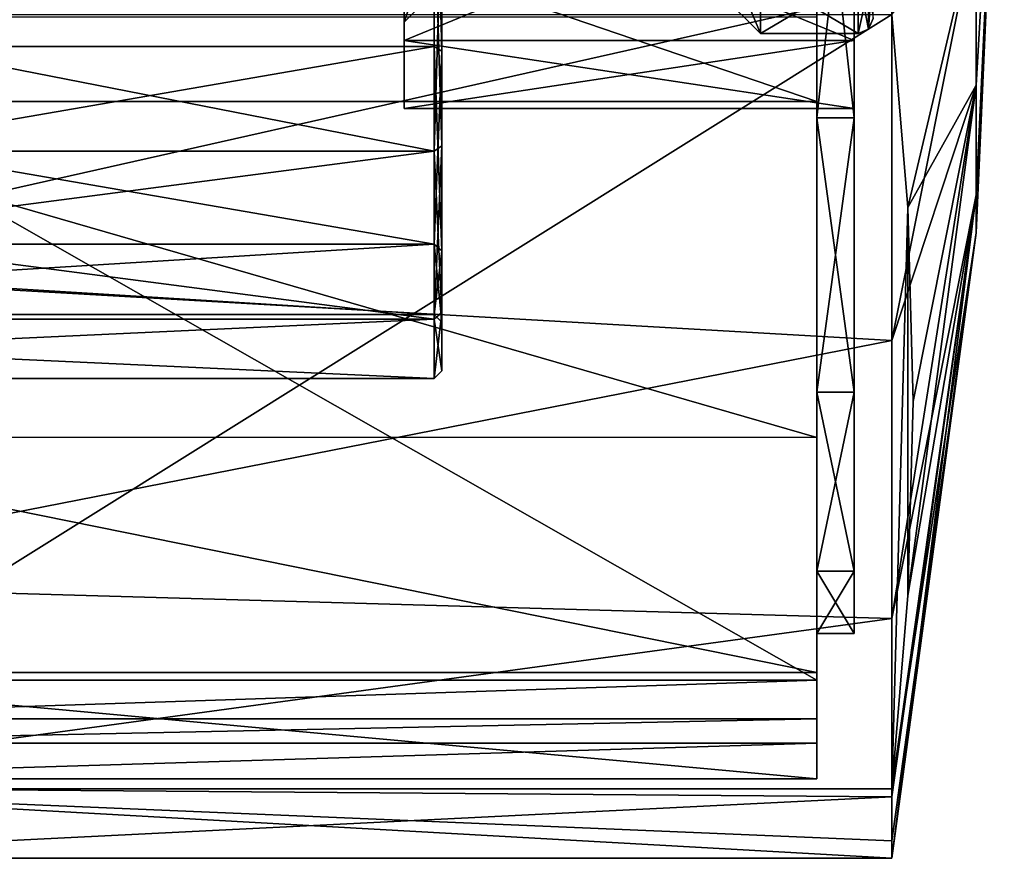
# Model space of a CAD drawing. Header units: millimetres. Extents: x 40 to 92.5, y -33.5 to 33.5.
# Tile 2 of 7: x 66.2 to 92.5, y -33.5 to -11.1. Entities that reach past the tile are written whole.
import ezdxf

# ---------------------------------------------------------------- set-up
doc = ezdxf.new("R2010")
doc.units = ezdxf.units.MM
doc.header["$LTSCALE"] = 65.185185
for name, color, linetype in [('26', 7, 'CONTINUOUS'), ('27', 7, 'CONTINUOUS'), ('28', 7, 'CONTINUOUS'), ('34', 7, 'CONTINUOUS'), ('36', 7, 'CONTINUOUS'), ('39', 7, 'CONTINUOUS'), ('40', 7, 'CONTINUOUS'), ('41', 7, 'CONTINUOUS'), ('42', 7, 'CONTINUOUS'), ('49', 7, 'CONTINUOUS'), ('50', 7, 'CONTINUOUS'), ('51', 7, 'CONTINUOUS'), ('52', 7, 'CONTINUOUS'), ('53', 7, 'CONTINUOUS'), ('54', 7, 'CONTINUOUS'), ('57', 7, 'CONTINUOUS'), ('58', 7, 'CONTINUOUS'), ('59', 7, 'CONTINUOUS'), ('61', 7, 'CONTINUOUS'), ('62', 7, 'CONTINUOUS'), ('63', 7, 'CONTINUOUS'), ('64', 7, 'CONTINUOUS'), ('65', 7, 'CONTINUOUS'), ('66', 7, 'CONTINUOUS'), ('67', 7, 'CONTINUOUS'), ('68', 7, 'CONTINUOUS'), ('69', 7, 'CONTINUOUS'), ('70', 7, 'CONTINUOUS'), ('71', 7, 'CONTINUOUS'), ('72', 7, 'CONTINUOUS'), ('74', 7, 'CONTINUOUS')]:
    doc.layers.add(name, color=color, linetype=linetype)

msp = doc.modelspace()

# ---------------------------------------------------------------- linework, layer by layer
at = {"layer": '26', "linetype": 'CONTINUOUS'}
for points in [[(77.3, -7.921, -19.124), (77.3, -14.637, -14.637), (43, -7.921, -19.124), (77.3, -7.921, -19.124)], [(43, -7.921, -19.124), (77.3, -14.637, -14.637), (43, -14.637, -14.637), (43, -7.921, -19.124)], [(77.3, -14.637, -14.637), (77.3, -19.124, -7.922), (43, -14.637, -14.637), (77.3, -14.637, -14.637)], [(43, -14.637, -14.637), (77.3, -19.124, -7.922), (43, -19.124, -7.922), (43, -14.637, -14.637)], [(77.3, -20.7), (43, -20.7), (43, -19.124, -7.922), (77.3, -20.7)], [(77.3, -19.124, -7.922), (77.3, -20.7), (43, -19.124, -7.922), (77.3, -19.124, -7.922)]]:
    msp.add_3dface(points, dxfattribs=at)
at = {"layer": '27', "linetype": 'CONTINUOUS'}
for points in [[(77.5, -11.971, -15.011), (77.5, -7.844, -18.94), (77.5, -4.272, -18.719), (77.5, -11.971, -15.011)], [(77.5, -7.844, 18.94), (77.5, -14.495, 14.496), (77.5, -4.272, 18.719), (77.5, -7.844, 18.94)], [(77.5, -4.272, 18.719), (77.5, -14.495, 14.496), (77.5, -11.971, 15.011), (77.5, -4.272, 18.719)], [(77.5, -14.495, -14.496), (77.5, -7.844, -18.94), (77.5, -11.971, -15.011), (77.5, -14.495, -14.496)], [(77.5, -17.299, -8.33), (77.5, -14.495, -14.496), (77.5, -11.971, -15.011), (77.5, -17.299, -8.33)], [(77.5, -11.971, 15.011), (77.5, -14.495, 14.496), (77.5, -17.299, 8.33), (77.5, -11.971, 15.011)], [(77.5, -18.939, -7.846), (77.5, -14.495, -14.496), (77.5, -17.299, -8.33), (77.5, -18.939, -7.846)], [(77.5, -14.495, 14.496), (77.5, -18.939, 7.846), (77.5, -17.299, 8.33), (77.5, -14.495, 14.496)], [(77.5, -19.2), (77.5, -18.939, -7.846), (77.5, -17.299, -8.33), (77.5, -19.2)], [(77.5, -18.939, 7.846), (77.5, -20.5), (77.5, -17.299, 8.33), (77.5, -18.939, 7.846)], [(77.5, -17.299, 8.33), (77.5, -20.5), (77.5, -19.2), (77.5, -17.299, 8.33)], [(77.5, -20.5), (77.5, -18.939, -7.846), (77.5, -19.2), (77.5, -20.5)]]:
    msp.add_3dface(points, dxfattribs=at)
at = {"layer": '28', "linetype": 'CONTINUOUS'}
for points in [[(77.3, -14.637, 14.637), (77.3, -7.921, 19.124), (43, -14.637, 14.637), (77.3, -14.637, 14.637)], [(43, -14.637, 14.637), (77.3, -7.921, 19.124), (43, -7.921, 19.124), (43, -14.637, 14.637)], [(77.3, -19.124, 7.922), (77.3, -14.637, 14.637), (43, -19.124, 7.922), (77.3, -19.124, 7.922)], [(43, -19.124, 7.922), (77.3, -14.637, 14.637), (43, -14.637, 14.637), (43, -19.124, 7.922)], [(43, -20.7), (77.3, -20.7), (77.3, -19.124, 7.922), (43, -20.7)], [(43, -20.7), (77.3, -19.124, 7.922), (43, -19.124, 7.922), (43, -20.7)]]:
    msp.add_3dface(points, dxfattribs=at)
at = {"layer": '34', "linetype": 'CONTINUOUS'}
for points in [[(46.8, -4.228, -18.524), (46.8, -11.846, -14.855), (77.3, -4.228, -18.524), (46.8, -4.228, -18.524)], [(77.3, -4.228, -18.524), (46.8, -11.846, -14.855), (77.3, -11.846, -14.855), (77.3, -4.228, -18.524)], [(46.8, -11.846, -14.855), (46.8, -17.118, -8.244), (77.3, -11.846, -14.855), (46.8, -11.846, -14.855)], [(77.3, -11.846, -14.855), (46.8, -17.118, -8.244), (77.3, -17.118, -8.244), (77.3, -11.846, -14.855)], [(46.8, -19), (77.3, -19), (77.3, -17.118, -8.244), (46.8, -19)], [(46.8, -17.118, -8.244), (46.8, -19), (77.3, -17.118, -8.244), (46.8, -17.118, -8.244)]]:
    msp.add_3dface(points, dxfattribs=at)
at = {"layer": '36', "linetype": 'CONTINUOUS'}
for points in [[(46.8, -11.846, 14.855), (46.8, -4.228, 18.524), (77.3, -4.228, 18.524), (46.8, -11.846, 14.855)], [(77.3, -11.846, 14.855), (46.8, -11.846, 14.855), (77.3, -4.228, 18.524), (77.3, -11.846, 14.855)], [(46.8, -17.118, 8.244), (46.8, -11.846, 14.855), (77.3, -17.118, 8.244), (46.8, -17.118, 8.244)], [(77.3, -17.118, 8.244), (46.8, -11.846, 14.855), (77.3, -11.846, 14.855), (77.3, -17.118, 8.244)], [(77.3, -19), (46.8, -19), (46.8, -17.118, 8.244), (77.3, -19)], [(77.3, -19), (46.8, -17.118, 8.244), (77.3, -17.118, 8.244), (77.3, -19)]]:
    msp.add_3dface(points, dxfattribs=at)
at = {"layer": '39', "linetype": 'CONTINUOUS'}
for points in [[(77.3, -7.921, -19.124), (77.5, -7.844, -18.94), (77.5, -14.495, -14.496), (77.3, -7.921, -19.124)], [(77.3, -14.637, -14.637), (77.3, -7.921, -19.124), (77.5, -14.495, -14.496), (77.3, -14.637, -14.637)], [(77.3, -14.637, -14.637), (77.5, -14.495, -14.496), (77.5, -18.939, -7.846), (77.3, -14.637, -14.637)], [(77.3, -19.124, -7.922), (77.3, -14.637, -14.637), (77.5, -18.939, -7.846), (77.3, -19.124, -7.922)], [(77.3, -19.124, -7.922), (77.5, -18.939, -7.846), (77.5, -20.5), (77.3, -19.124, -7.922)], [(77.3, -20.7), (77.3, -19.124, -7.922), (77.5, -20.5), (77.3, -20.7)]]:
    msp.add_3dface(points, dxfattribs=at)
at = {"layer": '40', "linetype": 'CONTINUOUS'}
for points in [[(77.5, -14.495, 14.496), (77.5, -7.844, 18.94), (77.3, -14.637, 14.637), (77.5, -14.495, 14.496)], [(77.5, -7.844, 18.94), (77.3, -7.921, 19.124), (77.3, -14.637, 14.637), (77.5, -7.844, 18.94)], [(77.5, -18.939, 7.846), (77.5, -14.495, 14.496), (77.3, -19.124, 7.922), (77.5, -18.939, 7.846)], [(77.5, -14.495, 14.496), (77.3, -14.637, 14.637), (77.3, -19.124, 7.922), (77.5, -14.495, 14.496)], [(77.3, -20.7), (77.5, -20.5), (77.5, -18.939, 7.846), (77.3, -20.7)], [(77.3, -20.7), (77.5, -18.939, 7.846), (77.3, -19.124, 7.922), (77.3, -20.7)]]:
    msp.add_3dface(points, dxfattribs=at)
at = {"layer": '41', "linetype": 'CONTINUOUS'}
for points in [[(77.5, -11.971, -15.011), (77.5, -4.272, -18.719), (77.3, -4.228, -18.524), (77.5, -11.971, -15.011)], [(77.5, -11.971, -15.011), (77.3, -4.228, -18.524), (77.3, -11.846, -14.855), (77.5, -11.971, -15.011)], [(77.5, -11.971, -15.011), (77.3, -11.846, -14.855), (77.3, -17.118, -8.244), (77.5, -11.971, -15.011)], [(77.5, -17.299, -8.33), (77.5, -11.971, -15.011), (77.3, -17.118, -8.244), (77.5, -17.299, -8.33)], [(77.3, -19), (77.5, -17.299, -8.33), (77.3, -17.118, -8.244), (77.3, -19)], [(77.5, -19.2), (77.5, -17.299, -8.33), (77.3, -19), (77.5, -19.2)]]:
    msp.add_3dface(points, dxfattribs=at)
at = {"layer": '42', "linetype": 'CONTINUOUS'}
for points in [[(77.5, -4.272, 18.719), (77.5, -11.971, 15.011), (77.3, -4.228, 18.524), (77.5, -4.272, 18.719)], [(77.5, -11.971, 15.011), (77.3, -11.846, 14.855), (77.3, -4.228, 18.524), (77.5, -11.971, 15.011)], [(77.5, -11.971, 15.011), (77.5, -17.299, 8.33), (77.3, -11.846, 14.855), (77.5, -11.971, 15.011)], [(77.5, -17.299, 8.33), (77.3, -17.118, 8.244), (77.3, -11.846, 14.855), (77.5, -17.299, 8.33)], [(77.5, -17.299, 8.33), (77.5, -19.2), (77.3, -17.118, 8.244), (77.5, -17.299, 8.33)], [(77.5, -19.2), (77.3, -19), (77.3, -17.118, 8.244), (77.5, -19.2)]]:
    msp.add_3dface(points, dxfattribs=at)
at = {"layer": '49', "linetype": 'CONTINUOUS'}
for points in [[(56.5, -7.427, 32.666), (56.5, -17.792, 28.385), (89.5, -10.352, 31.86), (56.5, -7.427, 32.666)], [(89.5, -10.352, 31.86), (56.5, -17.792, 28.385), (89.5, -19.691, 27.102), (89.5, -10.352, 31.86)], [(56.5, -17.792, 28.385), (56.5, -26.162, 20.924), (89.5, -19.691, 27.102), (56.5, -17.792, 28.385)], [(89.5, -19.691, 27.102), (56.5, -26.162, 20.924), (89.5, -27.102, 19.691), (89.5, -19.691, 27.102)], [(56.5, -26.162, 20.924), (56.5, -31.601, 11.118), (89.5, -27.102, 19.691), (56.5, -26.162, 20.924)], [(89.5, -27.102, 19.691), (56.5, -31.601, 11.118), (89.5, -31.86, 10.352), (89.5, -27.102, 19.691)], [(56.5, -31.601, 11.118), (56.5, -33.5, 0.066), (89.5, -31.86, 10.352), (56.5, -31.601, 11.118)], [(56.5, -33.5, 0.066), (56.5, -31.645, -10.994), (89.5, -33.5), (56.5, -33.5, 0.066)], [(89.5, -33.5), (56.5, -31.645, -10.994), (89.5, -33.033, -5.575), (89.5, -33.5)], [(89.5, -33.033, -5.575), (56.5, -31.645, -10.994), (89.5, -31.645, -10.994), (89.5, -33.033, -5.575)], [(89.5, -31.86, 10.352), (56.5, -33.5, 0.066), (89.5, -33.5), (89.5, -31.86, 10.352)]]:
    msp.add_3dface(points, dxfattribs=at)
at = {"layer": '50', "linetype": 'CONTINUOUS'}
for points in [[(91.749, -8.409, 14.564), (91.749, -12.883, 10.81), (92.5, 0), (91.749, -8.409, 14.564)], [(91.749, -12.883, 10.81), (91.749, -15.803, 5.752), (92.5, 0), (91.749, -12.883, 10.81)], [(91.749, -15.803, 5.752), (91.749, -16.817), (92.5, 0), (91.749, -15.803, 5.752)], [(89.5, -10.352, 31.86), (89.5, -19.691, 27.102), (91.749, -8.409, 14.564), (89.5, -10.352, 31.86)], [(91.749, -8.409, 14.564), (89.5, -19.691, 27.102), (91.749, -12.883, 10.81), (91.749, -8.409, 14.564)], [(89.5, -19.691, 27.102), (89.5, -27.102, 19.691), (91.749, -12.883, 10.81), (89.5, -19.691, 27.102)], [(91.749, -12.883, 10.81), (89.5, -27.102, 19.691), (91.749, -15.803, 5.752), (91.749, -12.883, 10.81)], [(89.5, -27.102, 19.691), (89.5, -31.86, 10.352), (91.749, -15.803, 5.752), (89.5, -27.102, 19.691)], [(89.5, -31.86, 10.352), (89.5, -33.5), (91.749, -15.803, 5.752), (89.5, -31.86, 10.352)], [(91.749, -15.803, 5.752), (89.5, -33.5), (91.749, -16.817), (91.749, -15.803, 5.752)]]:
    msp.add_3dface(points, dxfattribs=at)
at = {"layer": '51', "linetype": 'CONTINUOUS'}
for points in [[(92.5, 0), (91.749, -16.817), (91.749, -15.803, -5.752), (92.5, 0)], [(92.5, 0), (91.749, -15.803, -5.752), (91.749, -12.883, -10.81), (92.5, 0)], [(92.5, 0), (91.749, -12.883, -10.81), (91.749, -8.409, -14.564), (92.5, 0)], [(89.5, -10.994, -31.645), (91.749, -8.409, -14.564), (89.93, -16.144, -26.495), (89.5, -10.994, -31.645)], [(91.749, -8.409, -14.564), (91.749, -12.883, -10.81), (89.93, -16.144, -26.495), (91.749, -8.409, -14.564)], [(91.749, -12.883, -10.81), (91.749, -15.803, -5.752), (89.93, -26.495, -16.144), (91.749, -12.883, -10.81)], [(89.93, -16.144, -26.495), (91.749, -12.883, -10.81), (90.074, -21.319, -21.319), (89.93, -16.144, -26.495)], [(90.074, -21.319, -21.319), (91.749, -12.883, -10.81), (89.93, -26.495, -16.144), (90.074, -21.319, -21.319)], [(91.749, -16.817), (89.5, -31.645, -10.994), (91.749, -15.803, -5.752), (91.749, -16.817)], [(91.749, -15.803, -5.752), (89.5, -31.645, -10.994), (89.93, -26.495, -16.144), (91.749, -15.803, -5.752)], [(89.5, -33.5), (89.5, -33.033, -5.575), (91.749, -16.817), (89.5, -33.5)], [(89.5, -33.033, -5.575), (89.5, -31.645, -10.994), (91.749, -16.817), (89.5, -33.033, -5.575)]]:
    msp.add_3dface(points, dxfattribs=at)
at = {"layer": '52', "linetype": 'CONTINUOUS'}
for points in [[(76.5, -11.691, 6.751), (76.5, -6.75, 11.691), (76.5, -9.699, 5.6), (76.5, -11.691, 6.751)], [(76.5, -6.75, -11.691), (76.5, -11.691, -6.751), (76.5, -9.699, -5.6), (76.5, -6.75, -11.691)], [(76.5, -11.2), (76.5, -11.691, 6.751), (76.5, -9.699, 5.6), (76.5, -11.2)], [(76.5, -11.691, -6.751), (76.5, -11.2), (76.5, -9.699, -5.6), (76.5, -11.691, -6.751)], [(76.5, -11.691, -6.751), (76.5, -11.691, 6.751), (76.5, -11.2), (76.5, -11.691, -6.751)], [(76.5, -13.5), (76.5, -11.691, 6.751), (76.5, -11.691, -6.751), (76.5, -13.5)]]:
    msp.add_3dface(points, dxfattribs=at)
at = {"layer": '53', "linetype": 'CONTINUOUS'}
for points in [[(87.5, -13.749, 23.816), (87.5, -4.775, 27.082), (88.5, -13.749, 23.816), (87.5, -13.749, 23.816)], [(88.5, -13.749, 23.816), (87.5, -4.775, 27.082), (88.5, -4.775, 27.082), (88.5, -13.749, 23.816)], [(87.5, -21.066, 17.677), (87.5, -13.749, 23.816), (88.5, -21.066, 17.677), (87.5, -21.066, 17.677)], [(88.5, -21.066, 17.677), (87.5, -13.749, 23.816), (88.5, -13.749, 23.816), (88.5, -21.066, 17.677)], [(87.5, -25.841, 9.406), (87.5, -21.066, 17.677), (88.5, -25.841, 9.406), (87.5, -25.841, 9.406)], [(88.5, -25.841, 9.406), (87.5, -21.066, 17.677), (88.5, -21.066, 17.677), (88.5, -25.841, 9.406)], [(87.5, -27.5), (87.5, -25.841, 9.406), (88.5, -27.5), (87.5, -27.5)], [(88.5, -27.5), (87.5, -25.841, 9.406), (88.5, -25.841, 9.406), (88.5, -27.5)]]:
    msp.add_3dface(points, dxfattribs=at)
at = {"layer": '54', "linetype": 'CONTINUOUS'}
for points in [[(87.5, -4.775, -27.082), (87.5, -13.749, -23.816), (88.5, -4.775, -27.082), (87.5, -4.775, -27.082)], [(88.5, -4.775, -27.082), (87.5, -13.749, -23.816), (88.5, -13.749, -23.816), (88.5, -4.775, -27.082)], [(87.5, -13.749, -23.816), (87.5, -21.066, -17.677), (88.5, -13.749, -23.816), (87.5, -13.749, -23.816)], [(88.5, -13.749, -23.816), (87.5, -21.066, -17.677), (88.5, -21.066, -17.677), (88.5, -13.749, -23.816)], [(87.5, -21.066, -17.677), (87.5, -25.841, -9.406), (88.5, -21.066, -17.677), (87.5, -21.066, -17.677)], [(88.5, -21.066, -17.677), (87.5, -25.841, -9.406), (88.5, -25.841, -9.406), (88.5, -21.066, -17.677)], [(87.5, -27.5), (88.5, -27.5), (88.5, -25.841, -9.406), (87.5, -27.5)], [(87.5, -25.841, -9.406), (87.5, -27.5), (88.5, -25.841, -9.406), (87.5, -25.841, -9.406)]]:
    msp.add_3dface(points, dxfattribs=at)
at = {"layer": '57', "linetype": 'CONTINUOUS'}
for points in [[(56.5, -31.645, -10.994), (56.5, -10.994, -31.645), (89.5, -10.994, -31.645), (56.5, -31.645, -10.994)], [(56.5, -31.645, -10.994), (89.5, -10.994, -31.645), (89.5, -31.645, -10.994), (56.5, -31.645, -10.994)], [(89.5, -31.645, -10.994), (89.5, -10.994, -31.645), (89.93, -16.144, -26.495), (89.5, -31.645, -10.994)], [(89.5, -31.645, -10.994), (89.93, -16.144, -26.495), (89.93, -26.495, -16.144), (89.5, -31.645, -10.994)], [(89.93, -16.144, -26.495), (90.074, -21.319, -21.319), (89.93, -26.495, -16.144), (89.93, -16.144, -26.495)]]:
    msp.add_3dface(points, dxfattribs=at)
at = {"layer": '58', "linetype": 'CONTINUOUS'}
msp.add_3dface([(76.5, -11.2), (76.5, -9.699, 5.6), (77.2, -10.5), (76.5, -11.2)], dxfattribs=at)
at = {"layer": '59', "linetype": 'CONTINUOUS'}
for points in [[(76.5, -9.699, -5.6), (76.5, -11.2), (77.2, -9.093, -5.25), (76.5, -9.699, -5.6)], [(76.5, -11.2), (77.2, -10.5), (77.2, -9.093, -5.25), (76.5, -11.2)]]:
    msp.add_3dface(points, dxfattribs=at)
at = {"layer": '61', "linetype": 'CONTINUOUS'}
for points in [[(76.5, -6.75, 11.691), (76.5, -11.691, 6.751), (88.5, -6.75, 11.691), (76.5, -6.75, 11.691)], [(88.5, -6.75, 11.691), (76.5, -11.691, 6.751), (88.5, -11.691, 6.751), (88.5, -6.75, 11.691)], [(76.5, -11.691, 6.751), (76.5, -13.5), (88.5, -11.691, 6.751), (76.5, -11.691, 6.751)], [(88.5, -11.691, 6.751), (76.5, -13.5), (88.5, -13.5), (88.5, -11.691, 6.751)]]:
    msp.add_3dface(points, dxfattribs=at)
at = {"layer": '62', "linetype": 'CONTINUOUS'}
for points in [[(88.5, -21.066, 17.677), (88.5, 21.066, 17.677), (88.5, 25.841, 9.406), (88.5, -21.066, 17.677)], [(88.5, -21.066, 17.677), (88.5, 25.841, 9.406), (88.5, 0, 13.5), (88.5, -21.066, 17.677)], [(88.5, -21.066, 17.677), (88.5, -13.749, 23.816), (88.5, 21.066, 17.677), (88.5, -21.066, 17.677)], [(88.5, -13.749, 23.816), (88.5, 13.749, 23.816), (88.5, 21.066, 17.677), (88.5, -13.749, 23.816)], [(88.5, 21.066, -17.677), (88.5, 13.749, -23.816), (88.5, -21.066, -17.677), (88.5, 21.066, -17.677)], [(88.5, 21.066, -17.677), (88.5, -21.066, -17.677), (88.5, -25.841, -9.406), (88.5, 21.066, -17.677)], [(88.5, 21.066, -17.677), (88.5, -25.841, -9.406), (88.5, 0, -13.5), (88.5, 21.066, -17.677)], [(88.5, -13.749, 23.816), (88.5, -4.775, 27.082), (88.5, 13.749, 23.816), (88.5, -13.749, 23.816)], [(88.5, 13.749, -23.816), (88.5, 4.775, -27.082), (88.5, -13.749, -23.816), (88.5, 13.749, -23.816)], [(88.5, 13.749, -23.816), (88.5, -13.749, -23.816), (88.5, -21.066, -17.677), (88.5, 13.749, -23.816)], [(88.5, 4.775, -27.082), (88.5, -4.775, -27.082), (88.5, -13.749, -23.816), (88.5, 4.775, -27.082)], [(88.5, -21.066, 17.677), (88.5, 0, 13.5), (88.5, -6.75, 11.691), (88.5, -21.066, 17.677)], [(88.5, 0, -13.5), (88.5, -25.841, -9.406), (88.5, -6.75, -11.691), (88.5, 0, -13.5)], [(88.5, -25.841, 9.406), (88.5, -21.066, 17.677), (88.5, -6.75, 11.691), (88.5, -25.841, 9.406)], [(88.5, -25.841, 9.406), (88.5, -6.75, 11.691), (88.5, -11.691, 6.751), (88.5, -25.841, 9.406)], [(88.5, -6.75, -11.691), (88.5, -25.841, -9.406), (88.5, -11.691, -6.751), (88.5, -6.75, -11.691)], [(88.5, -25.841, -9.406), (88.5, -27.5), (88.5, -11.691, -6.751), (88.5, -25.841, -9.406)], [(88.5, -27.5), (88.5, -13.5), (88.5, -11.691, -6.751), (88.5, -27.5)], [(88.5, -25.841, 9.406), (88.5, -11.691, 6.751), (88.5, -13.5), (88.5, -25.841, 9.406)], [(88.5, -27.5), (88.5, -25.841, 9.406), (88.5, -13.5), (88.5, -27.5)]]:
    msp.add_3dface(points, dxfattribs=at)
at = {"layer": '63', "linetype": 'CONTINUOUS'}
for points in [[(76.5, -11.691, -6.751), (76.5, -6.75, -11.691), (88.5, -11.691, -6.751), (76.5, -11.691, -6.751)], [(76.5, -6.75, -11.691), (88.5, -6.75, -11.691), (88.5, -11.691, -6.751), (76.5, -6.75, -11.691)], [(76.5, -13.5), (76.5, -11.691, -6.751), (88.5, -13.5), (76.5, -13.5)], [(88.5, -13.5), (76.5, -11.691, -6.751), (88.5, -11.691, -6.751), (88.5, -13.5)]]:
    msp.add_3dface(points, dxfattribs=at)
at = {"layer": '64', "linetype": 'CONTINUOUS'}
for points in [[(88.6, -9.959, 5.75), (88.6, -11.5), (86, -9.959, 5.75), (88.6, -9.959, 5.75)], [(86, -9.959, 5.75), (88.6, -11.5), (86, -11.5), (86, -9.959, 5.75)]]:
    msp.add_3dface(points, dxfattribs=at)
at = {"layer": '65', "linetype": 'CONTINUOUS'}
for points in [[(85, -10.5), (85, -9.093, 5.25), (86, -11.5), (85, -10.5)], [(85, -9.093, 5.25), (86, -9.959, 5.75), (86, -11.5), (85, -9.093, 5.25)]]:
    msp.add_3dface(points, dxfattribs=at)
at = {"layer": '66', "linetype": 'CONTINUOUS'}
for points in [[(86, -11.5), (88.6, -11.5), (88.6, -9.959, -5.75), (86, -11.5)], [(86, -11.5), (88.6, -9.959, -5.75), (86, -9.959, -5.75), (86, -11.5)]]:
    msp.add_3dface(points, dxfattribs=at)
at = {"layer": '67', "linetype": 'CONTINUOUS'}
msp.add_3dface([(85, -10.5), (86, -11.5), (86, -9.959, -5.75), (85, -10.5)], dxfattribs=at)
at = {"layer": '68', "linetype": 'CONTINUOUS'}
for points in [[(88.6, -11.5), (88.6, -9.959, 5.75), (88.883, -11.383), (88.6, -11.5)], [(88.883, -11.383), (88.6, -9.959, 5.75), (88.883, -10.256, 4.939), (88.883, -11.383)], [(89, -11.1), (88.883, -11.383), (88.883, -10.256, 4.939), (89, -11.1)]]:
    msp.add_3dface(points, dxfattribs=at)
at = {"layer": '69', "linetype": 'CONTINUOUS'}
for points in [[(89, -11.1), (89, -9.617, -5.544), (88.883, -11.383), (89, -11.1)], [(88.883, -11.383), (89, -9.617, -5.544), (88.883, -10.256, -4.939), (88.883, -11.383)], [(88.6, -9.959, -5.75), (88.6, -11.5), (88.883, -10.256, -4.939), (88.6, -9.959, -5.75)], [(88.6, -11.5), (88.883, -11.383), (88.883, -10.256, -4.939), (88.6, -11.5)]]:
    msp.add_3dface(points, dxfattribs=at)
at = {"layer": '70', "linetype": 'CONTINUOUS'}
for points in [[(87.5, 8.154, 30.426), (87.5, 4.775, 27.082), (87.5, -13.311, 28.549), (87.5, 8.154, 30.426)], [(87.5, -2.745, 31.38), (87.5, 8.154, 30.426), (87.5, -13.311, 28.549), (87.5, -2.745, 31.38)], [(87.5, 4.775, 27.082), (87.5, -4.775, 27.082), (87.5, -13.311, 28.549), (87.5, 4.775, 27.082)], [(87.5, -4.775, 27.082), (87.5, -13.749, 23.816), (87.5, -13.311, 28.549), (87.5, -4.775, 27.082)], [(87.5, -13.749, -23.816), (87.5, -4.775, -27.082), (87.5, -11.065, -28.745), (87.5, -13.749, -23.816)], [(87.5, -21.066, -17.677), (87.5, -13.749, -23.816), (87.5, -11.065, -28.745), (87.5, -21.066, -17.677)], [(87.5, -28.745, -11.065), (87.5, -21.066, -17.677), (87.5, -11.065, -28.745), (87.5, -28.745, -11.065)], [(87.5, -13.311, 28.549), (87.5, -13.749, 23.816), (87.5, -22.273, 22.275), (87.5, -13.311, 28.549)], [(87.5, -13.749, 23.816), (87.5, -21.066, 17.677), (87.5, -22.273, 22.275), (87.5, -13.749, 23.816)], [(87.5, -21.066, 17.677), (87.5, -25.841, 9.406), (87.5, -28.548, 13.314), (87.5, -21.066, 17.677)], [(87.5, -22.273, 22.275), (87.5, -21.066, 17.677), (87.5, -28.548, 13.314), (87.5, -22.273, 22.275)], [(87.5, -25.841, -9.406), (87.5, -21.066, -17.677), (87.5, -29.778, -9.719), (87.5, -25.841, -9.406)], [(87.5, -21.066, -17.677), (87.5, -28.745, -11.065), (87.5, -29.778, -9.719), (87.5, -21.066, -17.677)], [(87.5, -25.841, 9.406), (87.5, -27.5), (87.5, -31.38, 2.747), (87.5, -25.841, 9.406)], [(87.5, -28.548, 13.314), (87.5, -25.841, 9.406), (87.5, -31.38, 2.747), (87.5, -28.548, 13.314)], [(87.5, -27.5), (87.5, -25.841, -9.406), (87.5, -30.427, -8.151), (87.5, -27.5)], [(87.5, -30.427, -8.151), (87.5, -25.841, -9.406), (87.5, -29.778, -9.719), (87.5, -30.427, -8.151)], [(87.5, -31.38, 2.747), (87.5, -27.5), (87.5, -30.427, -8.151), (87.5, -31.38, 2.747)]]:
    msp.add_3dface(points, dxfattribs=at)
at = {"layer": '71', "linetype": 'CONTINUOUS'}
for points in [[(56.5, -28.745, -11.065), (56.5, -29.778, -9.719), (87.5, -28.745, -11.065), (56.5, -28.745, -11.065)], [(87.5, -28.745, -11.065), (56.5, -29.778, -9.719), (87.5, -29.778, -9.719), (87.5, -28.745, -11.065)], [(56.5, -29.778, -9.719), (56.5, -30.427, -8.151), (87.5, -29.778, -9.719), (56.5, -29.778, -9.719)], [(56.5, -30.427, -8.151), (87.5, -30.427, -8.151), (87.5, -29.778, -9.719), (56.5, -30.427, -8.151)]]:
    msp.add_3dface(points, dxfattribs=at)
at = {"layer": '72', "linetype": 'CONTINUOUS'}
for points in [[(56.5, -13.311, 28.549), (56.5, -2.744, 31.38), (87.5, -13.311, 28.549), (56.5, -13.311, 28.549)], [(56.5, -2.744, 31.38), (87.5, -2.745, 31.38), (87.5, -13.311, 28.549), (56.5, -2.744, 31.38)], [(56.5, -22.272, 22.275), (56.5, -13.311, 28.549), (87.5, -22.273, 22.275), (56.5, -22.272, 22.275)], [(56.5, -13.311, 28.549), (87.5, -13.311, 28.549), (87.5, -22.273, 22.275), (56.5, -13.311, 28.549)], [(56.5, -28.548, 13.314), (56.5, -22.272, 22.275), (87.5, -28.548, 13.314), (56.5, -28.548, 13.314)], [(56.5, -22.272, 22.275), (87.5, -22.273, 22.275), (87.5, -28.548, 13.314), (56.5, -22.272, 22.275)], [(56.5, -31.38, 2.747), (56.5, -28.548, 13.314), (87.5, -31.38, 2.747), (56.5, -31.38, 2.747)], [(56.5, -28.548, 13.314), (87.5, -28.548, 13.314), (87.5, -31.38, 2.747), (56.5, -28.548, 13.314)], [(56.5, -30.427, -8.151), (56.5, -31.38, 2.747), (87.5, -30.427, -8.151), (56.5, -30.427, -8.151)], [(56.5, -31.38, 2.747), (87.5, -31.38, 2.747), (87.5, -30.427, -8.151), (56.5, -31.38, 2.747)]]:
    msp.add_3dface(points, dxfattribs=at)
at = {"layer": '74', "linetype": 'CONTINUOUS'}
for points in [[(56.5, -11.065, -28.745), (56.5, -28.745, -11.065), (87.5, -28.745, -11.065), (56.5, -11.065, -28.745)], [(56.5, -11.065, -28.745), (87.5, -28.745, -11.065), (87.5, -11.065, -28.745), (56.5, -11.065, -28.745)]]:
    msp.add_3dface(points, dxfattribs=at)

doc.saveas('drawing.dxf')
